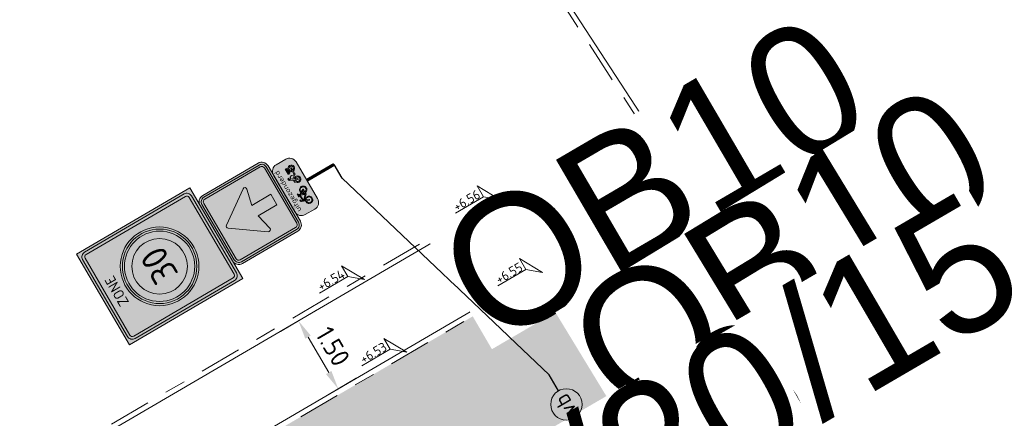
# Model space of a CAD drawing. Header units: metres. Extents: x 155090 to 155676, y 461362 to 461889.
# Tile 85 of 98: x 155340.36 to 155359.12, y 461646.53 to 461654.12. Entities that reach past the tile are written whole.
import ezdxf
from ezdxf.enums import TextEntityAlignment as Align

# ---------------------------------------------------------------- set-up
doc = ezdxf.new("R2018")
doc.units = ezdxf.units.M
doc.linetypes.add('VH-OPSLUITBAND-SO', pattern=[10, 4, -2, 2, -2])
doc.layers.get('0').update_dxf_attribs({"lineweight": 18})
doc.layers.get('Defpoints').update_dxf_attribs({"lineweight": 18})
doc.layers.add('N-WE-GR-Groen-A-200', color=7, linetype='Continuous', lineweight=18, true_color=0x52a500)
for name, color, linetype, lineweight in [('N-WE-IE-MEUBILAIR_WEGMEUBILAIR-S-200', 7, 'Continuous', 25), ('N-WE-IE-MEUBILAIR_WEGMEUBILAIR_PAAL-S-200', 7, 'Continuous', 25), ('N-WE-VH-KANTOPSLUITING-T18', 10, 'Continuous', 18), ('N-WE-VH-KANTOPSLUITING_OPSLUITBAND_100X200-G', 150, 'VH-OPSLUITBAND-SO', 18), ('N-WE-VH-KANTOPSLUITING_VOORKANT_BAND-G', 50, 'Continuous', 18), ('N-WE-VW-VERKEERSTEKEN_BORD_C-S-200', 7, 'Continuous', 25), ('N-WE-VW-VERKEERSTEKEN_BORD_ONDERBORD-S-200', 7, 'Continuous', 25), ('N-WE-VW-VERKEERSTEKEN_BORD_ZONEBORD-S-200', 7, 'Continuous', 25), ('X-XX-AL-HOOGTELABEL-S', 7, 'Continuous', 18), ('X-XX-AL-M', 7, 'Continuous', 18)]:
    doc.layers.add(name, color=color, linetype=linetype, lineweight=lineweight)
doc.styles.add('NLCS-ISO', font='NLCS-ISO.ttf')
doc.styles.add('NLCS-ISO-M200-T18', font='NLCS-ISO.ttf', dxfattribs={"height": 0.36})
doc.styles.add('NLCS-RVV-M200-T25', font='NLCS-RVV.ttf')
doc.dimstyles.new('NLCS-M200-T18-PIJL_L2_H2', dxfattribs={"dimscale": 0.2, "dimtxt": 0.36, "dimasz": 1.8, "dimexe": 2, "dimexo": 2, "dimgap": 0.7, "dimtad": 1, "dimzin": 0, "dimdsep": 46, "dimtxsty": 'NLCS-ISO-M200-T18', "dimcen": 0, "dimdle": 2, "dimclrd": 256, "dimclre": 256, "dimclrt": 10, "dimazin": 0, "dimtfac": 1, "dimtofl": 0, "dimtmove": 0, "dimatfit": 3, "dimfxl": 2, "dimfxlon": 1, "dimtfill": 1, "dimtfillclr": 256, "dimtolj": 1, "dimtzin": 0, "dimlwd": -1, "dimlwe": -1, "dimarcsym": 0})

# ---------------------------------------------------------------- blocks, each defined once
blk = doc.blocks.new('*U50')
at = {"lineweight": 30, "flags": 106}
blk.add_attdef('OB', text='', height=0.36, dxfattribs=at).set_placement((0, 0.1), align=Align.BOTTOM_CENTER)
blk = doc.blocks.new('*U51')
at = {"lineweight": 30, "flags": 106}
blk.add_attdef('OB', text='', height=0.36, dxfattribs=at).set_placement((0, 0.1), align=Align.BOTTOM_CENTER)
blk = doc.blocks.new('*D100')
at = {"layer": 'Defpoints', "color": 0, "transparency": 16777216}
for p in [(155346.397, 461648.806), (155345.67, 461648.382), (155347.153, 461647.511)]:
    blk.add_point(p, dxfattribs=at)
at = {"layer": 'X-XX-AL-M', "transparency": 16777216}
for p, q in [((155346.016, 461648.584), (155345.325, 461648.18)), ((155346.245, 461647.398), (155345.852, 461648.071)), ((155346.772, 461647.289), (155346.082, 461646.885))]:
    blk.add_line(p, q, dxfattribs=at)
for points in [[(155345.904, 461648.102), (155345.8, 461648.041), (155345.67, 461648.382)], [(155346.297, 461647.428), (155346.194, 461647.368), (155346.427, 461647.087)]]:
    blk.add_solid(points, dxfattribs=at)
at = {"layer": 'X-XX-AL-M', "color": 10, "transparency": 16777216, "insert": (155346.325, 461647.896), "char_height": 0.36, "attachment_point": 5, "rotation": 300.2925, "style": 'NLCS-ISO-M200-T18', "bg_fill": 3, "box_fill_scale": 1.1, "bg_fill_color": 256, "bg_fill_true_color": 13158600, "bg_fill_transparency": 0}
blk.add_mtext('\\A1;1.50', dxfattribs=at)
blk = doc.blocks.new('*U15')
at = {"lineweight": 18}
for p, q in [((2.46, 4.47), (0, 0)), ((2.46, 2.07), (2.46, 4.47)), ((0, 0), (2.46, 2.07)), ((8.66, 2.07), (2.46, 2.07))]:
    blk.add_line(p, q, dxfattribs=at)
at = {"lineweight": 18, "style": 'NLCS-ISO'}
blk.add_attdef('...', text='', height=1.8, dxfattribs=at).set_placement((5.56, 1.65), align=Align.BOTTOM_CENTER)
blk = doc.blocks.new('*U250')
at = {"lineweight": 18}
for p, q in [((-2.46, 2.07), (-2.46, 4.47)), ((-2.46, 4.47), (0, 0)), ((-8.66, 2.07), (-2.46, 2.07)), ((0, 0), (-2.46, 2.07))]:
    blk.add_line(p, q, dxfattribs=at)
at = {"lineweight": 18, "style": 'NLCS-ISO'}
blk.add_attdef('...', text='', height=1.8, dxfattribs=at).set_placement((-5.56, 1.65), align=Align.BOTTOM_CENTER)
blk = doc.blocks.new('N-SVW-VERKEERSTEKEN_BORD_C03-SO')
at = {"true_color": 0x007dc8}
h = blk.add_hatch(color=152, dxfattribs=at)
h.dxf.hatch_style = 1
h.paths.add_polyline_path([(3.05, 3.75), (-3.05, 3.75, 0.414214), (-3.75, 3.05), (-3.75, 0), (-3.55, 0), (-3.55, 3.05, -0.414214), (-3.05, 3.55), (3.05, 3.55, -0.414214), (3.55, 3.05), (3.55, 0), (3.75, 0), (3.75, 3.05, 0.414214)])
at = {"true_color": 0xffffff}
h = blk.add_hatch(color=7, dxfattribs=at)
h.dxf.hatch_style = 1
h.paths.add_polyline_path([(3.05, 3.55), (-3.05, 3.55, 0.414214), (-3.55, 3.05), (-3.55, 0), (-3.35, 0), (-3.35, 3.05, -0.414214), (-3.05, 3.35), (3.05, 3.35, -0.414214), (3.35, 3.05), (3.35, 0), (3.55, 0), (3.55, 3.05, 0.414214)])
at = {"true_color": 0x007dc8}
h = blk.add_hatch(color=152, dxfattribs=at)
h.dxf.hatch_style = 1
h.paths.add_polyline_path([(-0.163, 2.533, -0.518438), (0.163, 2.533), (1.95, 0), (3.35, 0), (3.35, 3.05, 0.414214), (3.05, 3.35), (-3.05, 3.35, 0.414214), (-3.35, 3.05), (-3.35, 0), (-1.95, 0)])
at = {"true_color": 0xffffff}
h = blk.add_hatch(color=7, dxfattribs=at)
h.dxf.hatch_style = 1
h.paths.add_polyline_path([(-2.366, -0.59, 0.690116), (-2.156, -0.9), (-0.574, -0.527), (-0.574, -2.618), (0.574, -2.618), (0.574, -0.527), (2.156, -0.9, 0.690116), (2.366, -0.59), (0.163, 2.533, 0.518438), (-0.163, 2.533)])
at = {"true_color": 0x007dc8}
h = blk.add_hatch(color=152, dxfattribs=at)
h.dxf.hatch_style = 1
h.paths.add_polyline_path([(-3.55, 0), (-3.75, 0), (-3.75, -3.05, 0.414214), (-3.05, -3.75), (3.05, -3.75, 0.414214), (3.75, -3.05), (3.75, 0), (3.55, 0), (3.55, -3.05, -0.414214), (3.05, -3.55), (-3.05, -3.55, -0.414214), (-3.55, -3.05)])
at = {"true_color": 0xffffff}
h = blk.add_hatch(color=7, dxfattribs=at)
h.dxf.hatch_style = 1
h.paths.add_polyline_path([(-3.35, 0), (-3.55, 0), (-3.55, -3.05, 0.414214), (-3.05, -3.55), (3.05, -3.55, 0.414214), (3.55, -3.05), (3.55, 0), (3.35, 0), (3.35, -3.05, -0.414214), (3.05, -3.35), (-3.05, -3.35, -0.414214), (-3.35, -3.05)])
at = {"true_color": 0x007dc8}
h = blk.add_hatch(color=152, dxfattribs=at)
h.dxf.hatch_style = 1
h.paths.add_polyline_path([(-2.366, -0.59), (-1.95, 0), (-3.35, 0), (-3.35, -3.05, 0.414214), (-3.05, -3.35), (3.05, -3.35, 0.414214), (3.35, -3.05), (3.35, 0), (1.95, 0), (2.366, -0.59, -0.690116), (2.156, -0.9), (0.574, -0.527), (0.574, -2.618), (-0.574, -2.618), (-0.574, -0.527), (-2.156, -0.9, -0.690116)])
at = {"color": 152, "lineweight": 0, "true_color": 0x007dc8}
blk.add_lwpolyline([(-3.05, -3.75), (3.05, -3.75, 0.414214), (3.75, -3.05), (3.75, 3.05, 0.414214), (3.05, 3.75), (-3.05, 3.75, 0.414214), (-3.75, 3.05), (-3.75, -3.05, 0.414214)], format="xyb", close=True, dxfattribs=at)
at = {"color": 7, "lineweight": 0, "true_color": 0xffffff}
for points in [[(-3.05, -3.55), (3.05, -3.55, 0.414214), (3.55, -3.05), (3.55, 3.05, 0.414214), (3.05, 3.55), (-3.05, 3.55, 0.414214), (-3.55, 3.05), (-3.55, -3.05, 0.414214)], [(-3.05, -3.35), (3.05, -3.35, 0.414214), (3.35, -3.05), (3.35, 3.05, 0.414214), (3.05, 3.35), (-3.05, 3.35, 0.414214), (-3.35, 3.05), (-3.35, -3.05, 0.414214)], [(0.574, -0.527), (0.574, -2.618), (-0.574, -2.618), (-0.574, -0.527), (-2.156, -0.9, -0.690116), (-2.366, -0.59), (-0.163, 2.533, -0.518438), (0.163, 2.533), (2.366, -0.59, -0.690116), (2.156, -0.9)]]:
    blk.add_lwpolyline(points, format="xyb", close=True, dxfattribs=at)
blk = doc.blocks.new('N-SVW-VERKEERSTEKEN_BORD_ZONEBORD BEGIN_A01_030-SO')
at = {"true_color": 0xffffff}
h = blk.add_hatch(color=7, dxfattribs=at)
h.dxf.hatch_style = 1
h.paths.add_polyline_path([(5.002, 6.251), (-5.002, 6.251), (-5.002, 0), (-4.756, 0), (-4.756, 5.486, -0.414214), (-4.231, 6.011), (4.247, 6.011, -0.414214), (4.772, 5.486), (4.772, 0), (5.002, 0)])
at = {"true_color": 0x191919}
h = blk.add_hatch(color=250, dxfattribs=at)
h.dxf.hatch_style = 1
h.paths.add_polyline_path([(-4.494, 5.486, -0.414214), (-4.231, 5.748), (4.247, 5.748, -0.414214), (4.51, 5.486), (4.51, 0), (4.772, 0), (4.772, 5.486, 0.414214), (4.247, 6.011), (-4.231, 6.011, 0.414214), (-4.756, 5.486), (-4.756, 0), (-4.494, 0)])
at = {"true_color": 0xffffff}
h = blk.add_hatch(color=7, dxfattribs=at)
h.dxf.hatch_style = 1
h.paths.add_polyline_path([(4.51, 5.486, 0.414214), (4.247, 5.748), (-4.231, 5.748, 0.414214), (-4.494, 5.486), (-4.494, 0), (-3.75, 0, -1), (3.75, 0), (4.51, 0)])
at = {"true_color": 0xff0000}
h = blk.add_hatch(color=1, dxfattribs=at)
h.dxf.hatch_style = 1
h.paths.add_polyline_path([(-3.75, 0), (-3.55, 0, -1), (3.55, 0), (3.75, 0, 1)])
at = {"true_color": 0xffffff}
h = blk.add_hatch(color=7, dxfattribs=at)
h.dxf.hatch_style = 1
h.paths.add_polyline_path([(-3.55, 0), (-3.35, 0, -1), (3.35, 0), (3.55, 0, 1)])
at = {"true_color": 0xff0000}
h = blk.add_hatch(color=1, dxfattribs=at)
h.dxf.hatch_style = 1
h.paths.add_polyline_path([(-3.35, 0), (-2.65, 0, -1), (2.65, 0), (3.35, 0, 1)])
at = {"true_color": 0xffffff}
h = blk.add_hatch(color=7, dxfattribs=at)
h.dxf.hatch_style = 1
h.paths.add_polyline_path([(-2.65, 0), (2.65, 0, 1)])
h = blk.add_hatch(color=7, dxfattribs=at)
h.dxf.hatch_style = 1
h.paths.add_polyline_path([(5.002, 0), (4.772, 0), (4.772, -5.491, -0.414214), (4.247, -6.016), (-4.231, -6.016, -0.414214), (-4.756, -5.491), (-4.756, 0), (-5.002, 0), (-5.002, -6.251), (5.002, -6.251)])
at = {"true_color": 0x191919}
h = blk.add_hatch(color=250, dxfattribs=at)
h.dxf.hatch_style = 1
h.paths.add_polyline_path([(-4.494, 0), (-4.756, 0), (-4.756, -5.491, 0.414214), (-4.231, -6.016), (4.247, -6.016, 0.414214), (4.772, -5.491), (4.772, 0), (4.51, 0), (4.51, -5.491, -0.414214), (4.247, -5.753), (-4.231, -5.753, -0.414214), (-4.494, -5.491)])
at = {"true_color": 0xffffff}
h = blk.add_hatch(color=7, dxfattribs=at)
h.dxf.hatch_style = 1
h.paths.add_polyline_path([(-3.75, 0), (-4.494, 0), (-4.494, -5.491, 0.414214), (-4.231, -5.753), (4.247, -5.753, 0.414214), (4.51, -5.491), (4.51, 0), (3.75, 0, -1)])
at = {"true_color": 0xff0000}
h = blk.add_hatch(color=1, dxfattribs=at)
h.dxf.hatch_style = 1
h.paths.add_polyline_path([(3.75, 0), (3.55, 0, -1), (-3.55, 0), (-3.75, 0, 1)])
at = {"true_color": 0xffffff}
h = blk.add_hatch(color=7, dxfattribs=at)
h.dxf.hatch_style = 1
h.paths.add_polyline_path([(3.55, 0), (3.35, 0, -1), (-3.35, 0), (-3.55, 0, 1)])
at = {"true_color": 0xff0000}
h = blk.add_hatch(color=1, dxfattribs=at)
h.dxf.hatch_style = 1
h.paths.add_polyline_path([(3.35, 0), (2.65, 0, -1), (-2.65, 0), (-3.35, 0, 1)])
at = {"true_color": 0xffffff}
h = blk.add_hatch(color=7, dxfattribs=at)
h.dxf.hatch_style = 1
h.paths.add_polyline_path([(2.65, 0), (-2.65, 0, 1)])
at = {"color": 251, "lineweight": 0, "true_color": 0x4b4b4b}
blk.add_lwpolyline([(-5.002, 6.251), (5.002, 6.251), (5.002, -6.251), (-5.002, -6.251)], close=True, dxfattribs=at)
at = {"color": 250, "lineweight": 0, "true_color": 0x191919}
for points in [[(-4.231, 6.011), (4.247, 6.011, -0.414214), (4.772, 5.486), (4.772, -5.491, -0.414214), (4.247, -6.016), (-4.231, -6.016, -0.414214), (-4.756, -5.491), (-4.756, 5.486, -0.414214)], [(-4.231, 5.748), (4.247, 5.748, -0.414214), (4.51, 5.486), (4.51, -5.491, -0.414214), (4.247, -5.753), (-4.231, -5.753, -0.414214), (-4.494, -5.491), (-4.494, 5.486, -0.414214)]]:
    blk.add_lwpolyline(points, format="xyb", close=True, dxfattribs=at)
at = {"color": 1, "lineweight": 0, "true_color": 0xff0000}
blk.add_circle((0, 0), 3.75, dxfattribs=at)
at = {"color": 7, "lineweight": 0, "true_color": 0xffffff}
for radius in [3.55, 3.35, 2.65]:
    blk.add_circle((0, 0), radius, dxfattribs=at)
at = {"color": 250, "true_color": 0x191919, "style": 'NLCS-RVV-M200-T25'}
for s, height, p in [('ZONE', 1, (0.02, 4.714)), ('30', 2.5, (0.1, 0))]:
    blk.add_text(s, height=height, dxfattribs=at).set_placement(p, align=Align.MIDDLE_CENTER)
blk.add_attdef('RVV_ONDERSCHRIFT', text='', height=1, dxfattribs=at).set_placement((0.02, -4.717), align=Align.MIDDLE_CENTER)
blk = doc.blocks.new('SIE-WEG_PAAL_VERKEERSBORD_DYN-SO')
at = {"color": 0, "linetype": 'ByBlock', "lineweight": 18}
blk.add_circle((0, 0), 1.5, dxfattribs=at)
at = {"color": 0, "linetype": 'ByBlock', "lineweight": 18, "style": 'NLCS-ISO'}
blk.add_text('vb', height=1.5, dxfattribs=at).set_placement((0, 0.132), align=Align.MIDDLE_CENTER)
blk = doc.blocks.new('*U572')
at = {"const_width": 0.3, "flags": 128}
blk.add_lwpolyline([(30.913, 7.584), (30.913, 10.584)], dxfattribs=at)
at = {"flags": 128}
blk.add_lwpolyline([(1.5, 0), (3.25, 0), (29.413, 7.584), (30.913, 7.584)], dxfattribs=at)
at = {"lineweight": 18}
blk.add_circle((0, 0), 1.5, dxfattribs=at)
blk = doc.blocks.new('N-SVW-VERKEERSTEKEN_BORD_ONDERBORD_OB54-SO')
at = {"true_color": 0xffffff}
h = blk.add_hatch(color=7, dxfattribs=at)
h.dxf.hatch_style = 1
edge = h.paths.add_edge_path()
edge.add_line((2.75, -0.524), (2.75, 0.524))
edge.add_arc((2.024, 0.524), 0.726, 0, 90)
edge.add_line((2.024, 1.25), (-2.024, 1.25))
edge.add_arc((-2.024, 0.524), 0.726, 90, 180)
edge.add_line((-2.75, 0.524), (-2.75, -0.524))
edge.add_arc((-2.024, -0.524), 0.726, 180, 270)
edge.add_line((-2.024, -1.25), (2.024, -1.25))
edge.add_arc((2.024, -0.524), 0.726, 270, 360)
at = {"true_color": 0x191919}
h = blk.add_hatch(color=250, dxfattribs=at)
h.dxf.hatch_style = 1
h.paths.add_polyline_path([(-0.816, 0.016), (-0.759, 0.144), (-0.673, 0.144), (-0.673, 0.217), (-0.941, 0.217, 1), (-0.941, 0.144), (-0.837, 0.144), (-0.871, 0.071), (-1.475, 0.071), (-1.434, 0.182, -0.345861), (-1.376, 0.217), (-1.285, 0.217), (-1.285, 0.29), (-1.389, 0.29, 0.334348), (-1.507, 0.201), (-1.632, -0.156, 0.794265), (-1.937, -0.767, 0.4733), (-1.408, -0.664, 0.427471), (-1.564, -0.182), (-1.528, -0.075), (-1.113, -0.534), (-0.946, -0.534, 0.529348), (-0.43, -0.805, 0.476174), (-0.327, -0.275, 0.318009), (-0.72, -0.171)])
h.paths.add_polyline_path([(-1.496, 0.001), (-0.905, 0.001), (-1.103, -0.437)], flags=16)
h.paths.add_polyline_path([(-1.59, -0.252, -0.542254), (-1.539, -0.71, -0.632638), (-1.991, -0.497, -0.479903), (-1.658, -0.229), (-1.749, -0.487, 1.053204), (-1.679, -0.508)], flags=16)
h.paths.add_polyline_path([(-0.855, -0.067), (-0.785, -0.203, 0.234167), (-0.946, -0.461), (-1.035, -0.461)], flags=16)
h.paths.add_polyline_path([(-0.751, -0.27), (-0.652, -0.461), (-0.871, -0.461, -0.216058)], flags=16)
h.paths.add_polyline_path([(-0.871, -0.534), (-0.592, -0.534, 0.566151), (-0.561, -0.481), (-0.686, -0.236, -0.564261), (-0.324, -0.539, -0.396488), (-0.623, -0.772, -0.350134)], flags=16)
h = blk.add_hatch(color=250, dxfattribs=at)
h.dxf.hatch_style = 1
h.paths.add_polyline_path([(1.135, -0.17), (1.051, -0.034, 0.255306), (1.015, -0.014), (0.83, -0.014), (0.877, 0.095, -0.318303), (0.94, 0.14), (1.041, 0.14), (1.041, 0.239), (0.913, 0.239, 0.321327), (0.807, 0.176), (0.624, -0.233), (0.564, -0.223), (0.564, -0.144, 0.106802), (0.39, -0.176), (0.423, -0.249, 0.671062), (0.394, -0.825, 0.948349), (0.715, -0.27), (0.781, -0.118), (1.044, -0.548, 0.259153), (1.114, -0.588), (1.403, -0.588, 0.931549), (2.042, -0.543, 0.922827), (1.406, -0.491), (1.161, -0.491, -0.255465), (1.104, -0.46), (1.057, -0.387), (1.138, -0.212, 0.249583)])
h.paths.add_polyline_path([(0.456, -0.744, -0.929509), (0.589, -0.323), (0.492, -0.534, 1), (0.579, -0.574), (0.676, -0.363, -0.86337)], flags=16)
h.paths.add_polyline_path([(1.943, -0.532, -0.929509), (1.505, -0.588), (1.737, -0.588, 1), (1.737, -0.491), (1.505, -0.491, -0.86337)], flags=16)
h = blk.add_hatch(color=250, dxfattribs=at)
h.dxf.hatch_style = 1
h.paths.add_polyline_path([(1.701, -0.144), (1.956, -0.144), (1.956, -0.014), (1.401, -0.014, 0.572156), (1.368, -0.07), (1.432, -0.207, 0.436321), (1.482, -0.222, -0.140127)])
at = {"color": 250, "lineweight": 0, "true_color": 0x191919}
for points in [[(2.75, -0.524), (2.75, 0.524, 0.414214), (2.024, 1.25), (-2.024, 1.25, 0.414214), (-2.75, 0.524), (-2.75, -0.524, 0.414214), (-2.024, -1.25), (2.024, -1.25, 0.414214)], [(-0.816, 0.016), (-0.759, 0.144), (-0.673, 0.144), (-0.673, 0.217), (-0.941, 0.217, 1), (-0.941, 0.144), (-0.837, 0.144), (-0.871, 0.071), (-1.475, 0.071), (-1.434, 0.182, -0.345861), (-1.376, 0.217), (-1.285, 0.217), (-1.285, 0.29), (-1.389, 0.29, 0.334348), (-1.507, 0.201), (-1.632, -0.156, 0.794265), (-1.937, -0.767, 0.4733), (-1.408, -0.664, 0.427471), (-1.564, -0.182), (-1.528, -0.075), (-1.113, -0.534), (-0.946, -0.534, 0.529348), (-0.43, -0.805, 0.476174), (-0.327, -0.275, 0.318009), (-0.72, -0.171)], [(1.406, -0.491, -0.922827), (2.042, -0.543, -0.931549), (1.403, -0.588), (1.114, -0.588, -0.259153), (1.044, -0.548), (0.781, -0.118), (0.715, -0.27, -0.948349), (0.394, -0.825, -0.671062), (0.423, -0.249), (0.39, -0.176, -0.106802), (0.564, -0.144), (0.564, -0.223), (0.624, -0.233), (0.807, 0.176, -0.321327), (0.913, 0.239), (1.041, 0.239), (1.041, 0.14), (0.94, 0.14, 0.318303), (0.877, 0.095), (0.83, -0.014), (1.015, -0.014, -0.265598), (1.052, -0.035), (1.135, -0.17, -0.249583), (1.138, -0.212), (1.057, -0.387), (1.104, -0.46, 0.255465), (1.161, -0.491)], [(-1.59, -0.252, -0.542254), (-1.539, -0.71, -0.632638), (-1.991, -0.497, -0.479903), (-1.658, -0.229), (-1.749, -0.487, 1.053204), (-1.679, -0.508)], [(-0.855, -0.067), (-1.035, -0.461), (-0.946, -0.461, -0.234167), (-0.785, -0.203)], [(-0.686, -0.236, -0.564261), (-0.324, -0.539, -0.396488), (-0.623, -0.772, -0.350134), (-0.871, -0.534), (-0.592, -0.534, 0.566151), (-0.561, -0.481)], [(-0.652, -0.461), (-0.751, -0.27, 0.216058), (-0.871, -0.461)], [(0.676, -0.363, -0.86337), (0.456, -0.744, -0.929509), (0.589, -0.323), (0.492, -0.534, 1), (0.579, -0.574)], [(1.956, -0.014), (1.401, -0.014, 0.526528), (1.366, -0.065), (1.432, -0.207, 0.485649), (1.487, -0.219, -0.136609), (1.701, -0.144), (1.956, -0.144)], [(1.505, -0.491, -0.86337), (1.943, -0.532, -0.929509), (1.505, -0.588), (1.737, -0.588, 1), (1.737, -0.491)]]:
    blk.add_lwpolyline(points, format="xyb", close=True, dxfattribs=at)
blk.add_lwpolyline([(-0.905, 0.001), (-1.496, 0.001), (-1.103, -0.437)], close=True, dxfattribs=at)
at = {"color": 250, "true_color": 0x191919, "style": 'NLCS-RVV-M200-T25'}
blk.add_text('uitgezonderd', height=0.5, dxfattribs=at).set_placement((0, 0.598), align=Align.CENTER)

msp = doc.modelspace()

# ---------------------------------------------------------------- hatches: boundary and pattern name
at = {"layer": 'N-WE-GR-Groen-A-200', "true_color": 0x7fff00, "transparency": 33554585}
h = msp.add_hatch(color=70, dxfattribs=at)
h.dxf.hatch_style = 1
edge = h.paths.add_edge_path()
edge.add_line((155350.554, 461649.382), (155344.521, 461645.858))
edge.add_line((155344.521, 461645.858), (155345.813, 461643.58))
edge.add_line((155345.813, 461643.58), (155346.528, 461643.941))
edge.add_line((155346.528, 461643.941), (155346.615, 461643.991))
edge.add_line((155346.615, 461643.991), (155349.758, 461645.824))
edge.add_line((155349.758, 461645.824), (155350.56, 461646.235))
edge.add_arc((155348.388, 461650.61), 4.885, 296.4053, 314.9031)
edge.add_line((155351.836, 461647.15), (155350.554, 461649.382))

# ---------------------------------------------------------------- linework, layer by layer
at = {"layer": 'N-WE-VH-KANTOPSLUITING_OPSLUITBAND_100X200-G', "ltscale": 0.2, "flags": 128}
for points in [[(155349.705, 461650.855), (155322.438, 461634.926), (155304.696, 461624.474), (155269.679, 461677.871), (155262.468, 461673.668), (155261.605, 461675.105), (155262.748, 461675.791)], [(155345.812, 461643.581), (155344.521, 461645.858), (155350.554, 461649.382), (155351.836, 461647.15)]]:
    msp.add_lwpolyline(points, dxfattribs=at)
msp.add_lwpolyline([(155350.56, 461646.235), (155350.992, 461646.487, 0.428626), (155352.296, 461651.983), (155350.675, 461654.474)], format="xyb", dxfattribs=at)
at = {"layer": 'N-WE-VH-KANTOPSLUITING_VOORKANT_BAND-G', "ltscale": 0.2, "flags": 128}
msp.add_lwpolyline([(155256.309, 461681.098), (155257.359, 461679.371), (155257.868, 461677.832), (155258.433, 461676.89), (155266.743, 461663.055), (155285.227, 461632.378), (155293.115, 461619.426, 0.408681), (155301.263, 461617.363), (155351.043, 461646.4, 0.428626), (155352.38, 461652.038), (155350.758, 461654.528)], format="xyb", dxfattribs=at)
for points in [[(155349.755, 461650.769), (155322.489, 461634.84), (155304.665, 461624.339), (155269.647, 461677.737), (155262.433, 461673.532), (155261.468, 461675.139), (155262.697, 461675.877)], [(155345.725, 461643.531), (155344.385, 461645.894), (155350.591, 461649.519), (155351.908, 461647.226)]]:
    msp.add_lwpolyline(points, dxfattribs=at)

# ---------------------------------------------------------------- block references
at = {"layer": 'N-WE-IE-MEUBILAIR_WEGMEUBILAIR_PAAL-S-200', "xscale": 0.2, "yscale": 0.2, "zscale": 0.2, "rotation": 120.2924799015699}
msp.add_blockref('SIE-WEG_PAAL_VERKEERSBORD_DYN-SO', (155350.776, 461646.79), dxfattribs=at)
at = {"layer": 'N-WE-VH-KANTOPSLUITING-T18'}
ref = msp.add_blockref('*U51', (155348.133, 461649.936), dxfattribs=dict(at, xscale=0.75, yscale=0.75, zscale=0.75, rotation=30.2992315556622))
lines = msp.add_mtext('OB10', dxfattribs={"layer": '0', "insert": (155348.095, 461650.001), "char_height": 2.5, "attachment_point": 1, "rotation": 30.2992, "bg_fill": 3, "box_fill_scale": 1, "bg_fill_color": 256, "bg_fill_transparency": 0})
ref.add_attrib('OB', '', (155348.095, 461650.001), dxfattribs={"flags": 58}).embed_mtext(lines)
ref = msp.add_blockref('*U51', (155350.604, 461648.482), dxfattribs=dict(at, xscale=0.75, yscale=0.75, zscale=0.75, rotation=31.31469829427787))
lines = msp.add_mtext('OB10', dxfattribs={"layer": '0', "insert": (155350.565, 461648.546), "char_height": 2.5, "attachment_point": 1, "rotation": 31.3147, "bg_fill": 3, "box_fill_scale": 1, "bg_fill_color": 256, "bg_fill_transparency": 0})
ref.add_attrib('OB', '', (155350.565, 461648.546), dxfattribs={"flags": 22}).embed_mtext(lines)
ref = msp.add_blockref('*U51', (155347.516, 461644.517), dxfattribs=dict(at, xscale=0.75, yscale=0.75, zscale=0.75, rotation=30.25528650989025))
lines = msp.add_mtext('TB13/15', dxfattribs={"layer": '0', "insert": (155347.478, 461644.581), "char_height": 2.5, "attachment_point": 1, "rotation": 30.2553, "bg_fill": 3, "box_fill_scale": 1, "bg_fill_color": 256, "bg_fill_transparency": 0})
ref.add_attrib('OB', '', (155347.478, 461644.581), dxfattribs={"flags": 2}).embed_mtext(lines)
at = {"layer": 'N-WE-VW-VERKEERSTEKEN_BORD_C-S-200', "xscale": 0.2, "yscale": 0.2, "zscale": 0.2, "rotation": 120.2924798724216}
msp.add_blockref('N-SVW-VERKEERSTEKEN_BORD_C03-SO', (155344.75, 461650.431), dxfattribs=at)
at = {"layer": 'N-WE-VW-VERKEERSTEKEN_BORD_ONDERBORD-S-200', "xscale": 0.2000000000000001, "yscale": 0.2000000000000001, "zscale": 0.2000000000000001, "rotation": 120.2946840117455}
msp.add_blockref('N-SVW-VERKEERSTEKEN_BORD_ONDERBORD_OB54-SO', (155345.613, 461650.935), dxfattribs=at)
at = {"layer": 'N-WE-VW-VERKEERSTEKEN_BORD_ZONEBORD-S-200', "xscale": 0.2, "yscale": 0.2, "zscale": 0.2, "rotation": 120.2946840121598}
msp.add_blockref('N-SVW-VERKEERSTEKEN_BORD_ZONEBORD BEGIN_A01_030-SO', (155343.023, 461649.422), dxfattribs=at)
at = {"layer": 'X-XX-AL-HOOGTELABEL-S', "xscale": 0.1, "yscale": 0.1, "zscale": 0.1, "rotation": 30.32345814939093}
for p, values in [((155349.511, 461650.691), {'...': '+6.56'}), ((155350.319, 461649.306), {'...': '+6.55'})]:
    msp.add_blockref('*U250', p, dxfattribs=at).add_auto_attribs(values)
at = {"layer": 'X-XX-AL-HOOGTELABEL-S'}
ref = msp.add_blockref('*U15', (155351.693, 461646.951), dxfattribs=dict(at, xscale=-0.1, yscale=0.1, zscale=0.1, rotation=210.1871148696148))
ref.add_attrib('...', '+6.53', dxfattribs={"layer": '0', "lineweight": 18, "height": 0.18, "rotation": 30.1871, "style": 'NLCS-ISO'}).set_placement((155352.42, 461646.808), align=Align.BOTTOM_CENTER)

# ---------------------------------------------------------------- next in the draw order: dimensions: what is measured, and where the dimension line sits
at = {"layer": 'X-XX-AL-M'}
dim = msp.add_linear_dim(base=(155345.67, 461648.382), p1=(155347.153, 461647.511), p2=(155346.397, 461648.806), angle=120.2925, dimstyle='NLCS-M200-T18-PIJL_L2_H2', override={"dimtxsty": 'NLCS-ISO-M200-T18', "dimtfill": 1}, dxfattribs=at)
dim.commit()
dim.dimension.update_dxf_attribs({"geometry": '*D100', "text_midpoint": (155346.049, 461647.735), "dimtype": 161})

# ---------------------------------------------------------------- next in the draw order: block references
at = {"layer": 'N-WE-IE-MEUBILAIR_WEGMEUBILAIR-S-200', "xscale": 0.2, "yscale": 0.2, "zscale": 0.2, "rotation": 120.2924798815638}
msp.add_blockref('*U572', (155350.776, 461646.79), dxfattribs=at)
at = {"layer": 'N-WE-VH-KANTOPSLUITING-T18'}
ref = msp.add_blockref('*U50', (155344.474, 461642.816), dxfattribs=dict(at, xscale=0.75, yscale=0.75, zscale=0.75, rotation=29.54525074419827))
lines = msp.add_mtext('GB5/20', dxfattribs={"layer": '0', "insert": (155344.437, 461642.882), "char_height": 2.5, "attachment_point": 1, "rotation": 29.5453, "bg_fill": 3, "box_fill_scale": 1, "bg_fill_color": 256, "bg_fill_transparency": 0})
ref.add_attrib('OB', '', (155344.437, 461642.882), dxfattribs={"flags": 32}).embed_mtext(lines)
at = {"layer": 'X-XX-AL-HOOGTELABEL-S', "xscale": 0.1, "yscale": 0.1, "zscale": 0.1, "rotation": 30.32345814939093}
for p, values in [((155346.925, 461649.171), {'...': '+6.54'}), ((155347.732, 461647.787), {'...': '+6.53'})]:
    msp.add_blockref('*U250', p, dxfattribs=at).add_auto_attribs(values)

doc.saveas('drawing.dxf')
